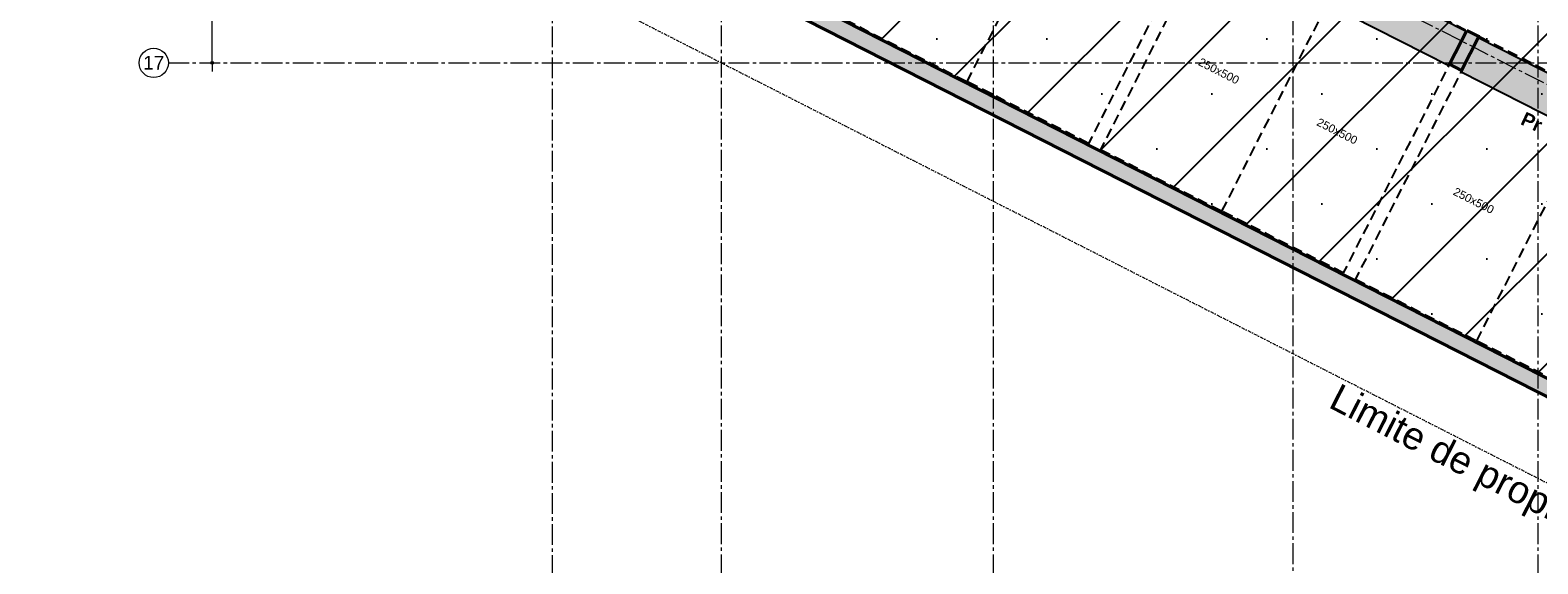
# Model space of a CAD drawing. Header units: millimetres. Extents: x -6159 to 201309, y -25780 to 10326.
# Tile 19 of 128: x 20157 to 22926, y -11977 to -10996. Entities that reach past the tile are written whole.
import ezdxf

# ---------------------------------------------------------------- set-up
doc = ezdxf.new("R2010")
doc.units = ezdxf.units.MM
doc.header["$PDMODE"] = 34
doc.header["$PDSIZE"] = 5
for name, pattern in [('Axes', [28.575, 19.05, -3.175, 3.175, -3.175]), ('CACHE', [9.525, 6.35, -3.175]), ('CACHEX2', [19.05, 12.7, -6.35]), ('TIRETPT2', [12.7, 6.35, -3.175, 0, -3.175])]:
    doc.linetypes.add(name, pattern=pattern)
doc.layers.get('DEFPOINTS').update_dxf_attribs({"color": 251})
for name, color, linetype, lineweight in [('A-Kube-Axes', 6, 'Axes', 18), ('A-Kube-Cotations', 7, 'Continuous', 9), ('A-Kube-Textes', 3, 'Continuous', 30), ('K_3_D - Lmite de propriéte', 44, 'TIRETPT2', 18), ('S-Kube-Structure vue', 3, 'Continuous', 25), ('S-Kube-Stucture coupée', 1, 'Continuous', 50)]:
    doc.layers.add(name, color=color, linetype=linetype, lineweight=lineweight)
doc.layers.add('C-Kube-trait gris', color=8, linetype='Continuous')
doc.layers.add('S-Kube-Pochage coupé', color=252, linetype='Continuous', transparency=0.5)
doc.layers.add('S-Kube-Pochage vu', color=254, linetype='Continuous', transparency=0.5)
doc.styles.add('Arial', font='arial.ttf')
doc.dimstyles.new('50e', dxfattribs={"dimscale": 5, "dimtxt": 2.2, "dimasz": 0.15, "dimexe": 3, "dimexo": 3, "dimgap": 1, "dimtad": 1, "dimrnd": 0.5, "dimzin": 12, "dimdsep": 46, "dimtxsty": 'Arial', "dimblk1": 'ROND30', "dimblk2": 'ROND30', "dimsah": 1, "dimcen": 1.5, "dimclrd": 256, "dimclre": 256, "dimclrt": 256, "dimadec": 3, "dimazin": 3, "dimtfac": 1, "dimtmove": 0, "dimatfit": 0, "dimldrblk": 'ROND30', "dimfxl": 1, "dimtolj": 1, "dimtzin": 4, "dimlwd": -1, "dimlwe": -1, "dimarcsym": 0})

# ---------------------------------------------------------------- blocks, each defined once
blk = doc.blocks.new('240014 - AXES S-2  S-1')
at = {"layer": 'A-Kube-Axes', "ltscale": 2}
for points in [[(21425.9, -4701.1), (21425.9, -12922.7)], [(21925.9, -4701.1), (21925.9, -12922.7)], [(22925.9, -4701.1), (22925.9, -12922.7)], [(21115.9, -4817.1), (21115.9, -12922.7)], [(22475.9, -7766.8), (22475.9, -12922.7)], [(20406.6, -9804.5), (26164.2, -12736.1)], [(20410.9, -11056), (26176.2, -11056)]]:
    blk.add_lwpolyline(points, dxfattribs=at)
at = {"layer": 'A-Kube-Axes', "linetype": 'Continuous'}
blk.add_circle((20384.1, -11056.2), 26.9, dxfattribs=at)
at = {"layer": 'A-Kube-Axes', "insert": (20384.2, -11055.9), "char_height": 25, "attachment_point": 5, "style": 'Arial'}
blk.add_mtext('17', dxfattribs=at)
blk = doc.blocks.new('ROND30')
blk.add_line((0, 0), (21.6, 0))
for radius in [3.28, 2.67, 2.07, 1.62, 1.02, 0.412]:
    blk.add_circle((0, 0), radius)
blk = doc.blocks.new('*D175')
at = {"layer": 'A-Kube-Cotations', "transparency": 16777216}
for p, q in [((20491.2, -10275.9), (20506.2, -10275.9)), ((20491.2, -11055.2), (20491.2, -10276.6)), ((20491.2, -11056), (20506.2, -11056))]:
    blk.add_line(p, q, dxfattribs=at)
at = {"layer": 'DEFPOINTS', "color": 0, "transparency": 16777216}
for p in [(20491.2, -10275.9), (20491.2, -10275.9), (20491.2, -11056)]:
    blk.add_point(p, dxfattribs=at)
at = {"layer": 'A-Kube-Cotations', "transparency": 16777216, "xscale": 0.75, "yscale": 0.75, "zscale": 0.75}
for p, rotation in [((20491.2, -10275.9), 90), ((20491.2, -11056), 270)]:
    blk.add_blockref('ROND30', p, dxfattribs=dict(at, rotation=rotation))
at = {"layer": 'A-Kube-Cotations', "transparency": 16777216, "insert": (20480.6, -10665.9), "char_height": 11, "attachment_point": 5, "rotation": 90, "style": 'Arial'}
blk.add_mtext('\\A1;780', dxfattribs=at)

msp = doc.modelspace()

# ---------------------------------------------------------------- hatches: boundary and pattern name
at = {"layer": 'C-Kube-trait gris', "linetype": 'CACHEX2'}
h = msp.add_hatch(dxfattribs=at)
h.set_pattern_fill('SACNCR', color=256, scale=60)
h.paths.add_polyline_path([(24925.883, -11264.276), (25095.883, -11264.276), (25095.883, -11043.372), (25425.889, -11043.372), (25425.889, -10759.799), (25975.883, -10759.797), (25975.883, -9507.796), (25445.889, -9507.798), (25425.889, -9507.798), (24336.389, -9507.798), (24336.389, -10552.357), (22586.175, -10551.72), (22496.844, -10551.145), (22496.844, -10898.233), (22601.113, -10951.345), (22496.844, -10898.233), (22206.008, -10751.428), (21512.416, -10400.06), (21512.025, -10397.078), (21393.542, -10336.779), (21290.871, -10538.518), (21187.196, -10742.227), (25323.132, -12846.439), (25442.685, -12846.439), (25442.694, -11813.812), (25445.897, -11813.812), (25445.889, -12399.471), (25395.883, -12399.471), (25395.883, -11686.28), (25325.544, -11725.685), (24925.883, -11522.353)])
at = {"layer": 'S-Kube-Pochage coupé'}
h = msp.add_hatch(color=256, dxfattribs=at)
h.dxf.hatch_style = 1
h.paths.add_polyline_path([(21187.196, -10742.227), (21414.063, -10296.458), (21396.201, -10287.371), (21384.756, -10309.867), (21378.773, -10306.822), (21369.701, -10324.646), (21375.687, -10327.693), (21282.111, -10511.622), (21134.158, -10436.349), (21227.745, -10252.398), (21236.227, -10256.714), (21245.301, -10238.884), (21212.5, -10222.211), (20925.883, -10222.211), (20925.883, -10242.211), (21207.729, -10242.211), (21211.703, -10244.233), (21118.115, -10428.187), (20925.883, -10330.386), (20895.883, -10330.386), (20895.883, -10348.78), (21259.585, -10533.849), (21146.851, -10755.36), (25316.172, -12876.439), (25945.883, -12876.439), (25945.883, -12846.439), (25442.689, -12846.439), (25442.689, -12346.239), (25422.689, -12346.239), (25422.689, -12846.439), (25323.132, -12846.439)])
h = msp.add_hatch(color=256, dxfattribs=at)
h.dxf.hatch_style = 1
h.paths.add_polyline_path([(22817.685, -11007.784), (22795.403, -10996.448), (22763.662, -11058.838), (22785.944, -11070.174)])
at = {"layer": 'S-Kube-Pochage vu'}
h = msp.add_hatch(color=256, dxfattribs=at)
h.dxf.hatch_style = 1
h.paths.add_polyline_path([(22348.637, -10771.935), (22316.896, -10834.325), (22762.538, -11061.048), (22794.278, -10998.661)])
h = msp.add_hatch(color=256, dxfattribs=at)
h.dxf.hatch_style = 1
h.paths.add_polyline_path([(22816.56, -11009.997), (22784.818, -11072.387), (23230.46, -11299.11), (23262.201, -11236.723)])

# ---------------------------------------------------------------- linework, layer by layer
at = {"layer": 'C-Kube-trait gris', "linetype": 'CACHE', "ltscale": 3}
for points in [[(21655.111, -10977.309), (21877.932, -11090.672), (22104.657, -10645.031), (21881.836, -10531.668)], [(22100.752, -11204.034), (21877.932, -11090.672), (22104.657, -10645.031), (22327.477, -10758.393)], [(22123.034, -11215.371), (22345.854, -11328.734), (22572.579, -10883.093), (22349.759, -10769.73)], [(22568.675, -11442.096), (22345.854, -11328.734), (22572.579, -10883.093), (22795.4, -10996.455)], [(22590.957, -11453.433), (22813.777, -11566.795), (23040.502, -11121.155), (22817.682, -11007.792)], [(23036.597, -11680.158), (22813.777, -11566.795), (23040.502, -11121.155), (23263.322, -11234.517)]]:
    msp.add_lwpolyline(points, close=True, dxfattribs=at)
at = {"layer": 'K_3_D - Lmite de propriéte', "linetype": 'TIRETPT2'}
msp.add_lwpolyline([(20157.232, -10410.093), (26120.526, -13445.006)], dxfattribs=at)
at = {"layer": 'S-Kube-Structure vue'}
for points in [[(22348.637, -10771.935), (22316.896, -10834.325), (22762.538, -11061.048), (22794.278, -10998.661)], [(22816.56, -11009.997), (22784.818, -11072.387), (23230.46, -11299.11), (23262.201, -11236.723)]]:
    msp.add_lwpolyline(points, close=True, dxfattribs=at)
at = {"layer": 'S-Kube-Stucture coupée'}
msp.add_lwpolyline([(25323.132, -12846.439), (21187.196, -10742.227), (21414.063, -10296.458), (21396.201, -10287.371), (21384.756, -10309.867), (21378.773, -10306.822), (21369.701, -10324.646), (21375.687, -10327.693), (21282.111, -10511.622), (21134.158, -10436.349), (21227.745, -10252.398), (21236.227, -10256.714), (21245.301, -10238.884), (21212.5, -10222.211), (21212.5, -10222.211), (20925.883, -10222.211), (20925.883, -9084.041), (20895.883, -9084.041), (20895.883, -10348.78), (21259.573, -10533.873), (21146.851, -10755.36), (25315.939, -12876.439)], dxfattribs=at)
msp.add_lwpolyline([(22795.403, -10996.448), (22763.662, -11058.838), (22785.944, -11070.174), (22817.685, -11007.784)], close=True, dxfattribs=at)

# ---------------------------------------------------------------- block references
at = {"layer": 'A-Kube-Axes'}
msp.add_blockref('240014 - AXES S-2  S-1', (0, 0), dxfattribs=at)

# ---------------------------------------------------------------- texts
at = {"layer": 'A-Kube-Textes', "insert": (22931.846, -11172.695), "char_height": 25.5, "attachment_point": 6, "rotation": 334.788303, "style": 'Arial'}
msp.add_mtext('{\\fArial|b1|i0|c0|p34;Pr}', dxfattribs=at)
at = {"layer": 'A-Kube-Textes', "insert": (22561.861, -11643.396), "char_height": 50, "attachment_point": 1, "rotation": 332.927057, "style": 'Arial'}
msp.add_mtext_dynamic_manual_height_columns('Limite de propriété', width=655.97349, gutter_width=75, heights=[0], dxfattribs=at)
at = {"layer": 'C-Kube-trait gris', "char_height": 15, "attachment_point": 8, "rotation": 333.034749, "style": 'Arial'}
for insert in [(22336.677, -11078.026), (22553.906, -11188.543), (22804.6, -11316.087)]:
    msp.add_mtext('250x500', dxfattribs=dict(at, insert=insert))

# ---------------------------------------------------------------- dimensions: what is measured, and where the dimension line sits
at = {"layer": 'A-Kube-Cotations'}
dim = msp.add_linear_dim(base=(20491.236, -10275.872), p1=(20491.236, -11055.971), p2=(20491.236, -10275.872), angle=90, dimstyle='50e', override={"dimtmove": 1, "dimfxlon": 1}, dxfattribs=at)
dim.commit()
dim.dimension.update_dxf_attribs({"geometry": '*D175', "text_midpoint": (20480.62, -10665.922)})

doc.saveas('drawing.dxf')
